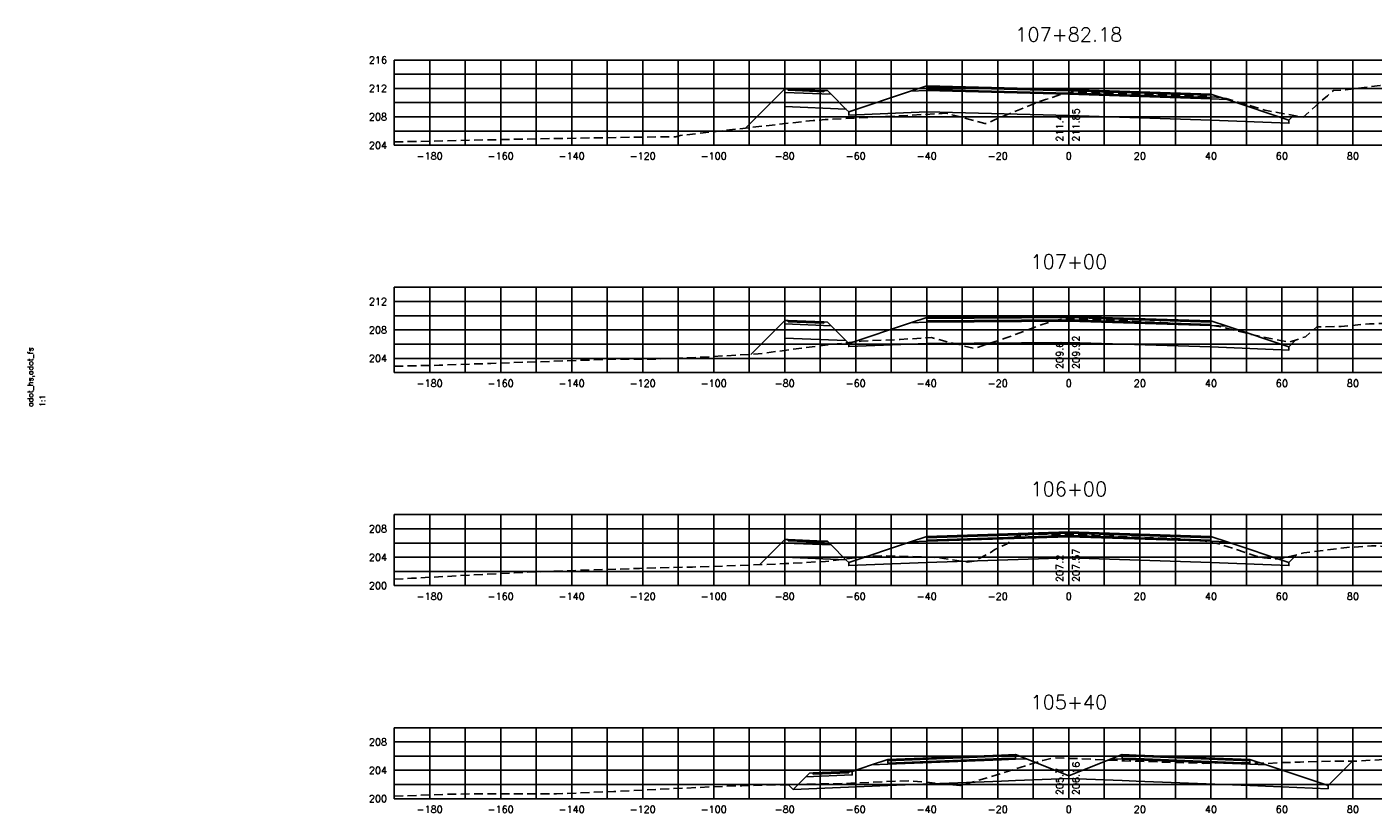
# Model space of a CAD drawing. Extents: x 1497 to 2840, y 16 to 8218.
# Tile 1 of 56: x 1497 to 1876, y 116 to 337. Entities that reach past the tile are written whole.
import ezdxf
from ezdxf.enums import TextEntityAlignment as Align

# ---------------------------------------------------------------- set-up
doc = ezdxf.new("R2010")
doc.units = 0
doc.header["$LTSCALE"] = 20
doc.header["$MEASUREMENT"] = 0
doc.linetypes.add('HIDDEN_050%', pattern=[0.1875, 0.125, -0.0625])
for name, color, linetype in [('S-AT-TXT175', 6, 'Continuous'), ('S-AT-TXT80', 1, 'Continuous'), ('XDATUM', 3, 'Continuous'), ('XEG', 1, 'HIDDEN_050%'), ('XFG', 2, 'Continuous'), ('XGRID', 251, 'Continuous'), ('XGRIDT', 2, 'Continuous'), ('XREF-BORDER', 7, 'Continuous')]:
    doc.layers.add(name, color=color, linetype=linetype)
doc.styles.add('L100', font='simplex.shx', dxfattribs={"height": 2})
doc.styles.add('L175', font='ROMANSM.shx', dxfattribs={"height": 3.5})
doc.styles.add('L80', font='ROMANSM.shx', dxfattribs={"height": 1.6})

# ---------------------------------------------------------------- blocks, each defined once
blk = doc.blocks.new('03025_00_att1')
at = {"layer": 'S-AT-TXT175', "style": 'L175'}
for tag, p in [('NUM', (32.402, 20.822)), ('LINE1', (30.64, 1.444)), ('LINE2', (30.64, 1.161)), ('LINE3', (30.64, 0.877))]:
    blk.add_attdef(tag, text='', height=0.175, dxfattribs=at).set_placement(p, align=Align.CENTER)
at = {"layer": 'S-AT-TXT80', "style": 'L80'}
for tag, p in [('DRAFTED', (2.436, 14.201)), ('PSCALE', (2.265, 11.605)), ('PCTB', (2.094, 11.605)), ('PVIEW', (2.436, 11.605))]:
    blk.add_attdef(tag, p, '', height=0.08, rotation=90, dxfattribs=at)

msp = doc.modelspace()

# ---------------------------------------------------------------- linework, layer by layer
at = {"layer": 'XDATUM', "flags": 128}
for points in [[(1698.97, 308.83), (1710, 319.87), (1710, 314.87), (1727.21, 314.18), (1728, 313.39), (1728, 312.5), (1750, 313.38), (1790, 312.36), (1830, 311.08), (1852, 310.2), (1852, 311.08), (1853.29, 312.37)], [(1700.44, 245.13), (1710, 254.69), (1710, 249.69), (1727.21, 249), (1728, 248.21), (1728, 247.32), (1750, 248.2), (1790, 248.49), (1830, 247.21), (1852, 246.33), (1852, 247.22), (1853.95, 249.17)], [(1702.9, 185.9), (1710, 193), (1710, 188), (1727.21, 187.31), (1728, 186.52), (1728, 185.63), (1750, 186.51), (1790, 187.79), (1830, 186.51), (1852, 185.63), (1852, 186.52), (1854.17, 188.69)], [(1711.09, 123.95), (1712.41, 122.63), (1739, 123.69), (1771, 124.97), (1775, 125.13), (1790, 125.73), (1805, 125.13), (1809, 124.97), (1841, 123.69), (1863, 122.81), (1863, 123.7), (1869.89, 130.59)]]:
    msp.add_lwpolyline(points, dxfattribs=at)
at = {"layer": 'XEG', "flags": 128}
for points in [[(1600, 304.94), (1636.39, 305.74), (1675.28, 306.39), (1679.31, 306.38), (1680.52, 306.75), (1718.02, 310.99), (1721.37, 311.21), (1736.6, 311.97), (1739.67, 312.13), (1755.23, 313), (1755.88, 312.99), (1756.85, 312.67), (1766.32, 310.13), (1767.09, 310.19), (1769.05, 311.18), (1781.75, 316.37), (1783.47, 316.85), (1788.35, 318.54), (1789.13, 318.63), (1790, 318.75), (1791.41, 318.95), (1797.08, 318.81), (1799.26, 318.74), (1801.35, 318.66), (1811.69, 318.39), (1821.88, 318.05), (1823.9, 317.98), (1825.14, 317.93), (1831.62, 317.58), (1834.35, 317.13), (1834.98, 317), (1836.5, 316.53), (1845.25, 313.88), (1853.33, 312.37), (1855.96, 311.92), (1862.84, 317.95), (1864.54, 319.42), (1867.91, 319.61), (1877.73, 320.84), (1897.99, 321.14), (1901.25, 321.53), (1929.39, 323), (1936.17, 323.02), (1945.86, 323.38), (1980, 324.54)], [(1600, 241.79), (1612.67, 242.06), (1627.23, 242.58), (1662.63, 243.8), (1664.83, 243.78), (1673.45, 243.76), (1674.77, 243.82), (1686.72, 244.35), (1702.53, 245.24), (1719.15, 247.46), (1731.51, 248.85), (1742.46, 249.32), (1751.34, 249.84), (1758.29, 248.05), (1763.3, 246.77), (1772.03, 249.65), (1778.43, 251.99), (1781.53, 253.19), (1785.57, 254.58), (1786.98, 254.8), (1789.1, 255.23), (1790, 255.2), (1793.31, 255.09), (1796.79, 254.98), (1803.62, 254.65), (1809.14, 254.42), (1815.93, 254.07), (1821.45, 253.82), (1824.9, 253.63), (1829.06, 253.4), (1831.04, 253.12), (1832.89, 252.87), (1837.34, 251.7), (1841.84, 250.63), (1847.24, 249.45), (1852.17, 248.56), (1856.64, 250.09), (1859.86, 252.84), (1866.72, 252.99), (1874.66, 253.74), (1888.68, 253.95), (1900.12, 254.6), (1903.6, 255.32), (1912.45, 256.46), (1937.47, 257.89), (1962.41, 260.02), (1980, 261.25)], [(1600, 181.84), (1604.89, 182.08), (1633.77, 183.61), (1644.38, 184.06), (1669.12, 184.86), (1684, 185.23), (1700.58, 185.8), (1709.93, 186.2), (1721.49, 186.83), (1734, 188.31), (1737.43, 188.42), (1748.87, 188.14), (1752.63, 187.95), (1761.38, 186.65), (1763.37, 186.94), (1767.64, 189.15), (1769.21, 190.16), (1772.61, 191.77), (1774.67, 193.7), (1777.98, 194.25), (1778.91, 194.41), (1781.1, 194.51), (1783.76, 194.47), (1787.74, 194.41), (1790, 194.37), (1792.13, 194.34), (1794.3, 194.27), (1797.19, 194.14), (1806.87, 193.71), (1816.29, 193.41), (1819.14, 193.3), (1825.75, 192.88), (1826.83, 192.81), (1830.6, 192.08), (1831.11, 191.97), (1832.21, 191.74), (1836.67, 190.33), (1843.05, 188.24), (1844.96, 187.79), (1849.1, 187.49), (1855.41, 188.99), (1856.2, 189.26), (1868.3, 190.74), (1873.28, 191.08), (1875.29, 191.23), (1876.39, 191.17), (1876.82, 191.15), (1891.97, 190.66), (1898.38, 190.45), (1913.15, 192.76), (1933.55, 195.46), (1953.84, 197.53), (1980, 199.63)], [(1600, 120.68), (1616.45, 121.33), (1645.74, 121.37), (1661.88, 122.05), (1689.8, 123.37), (1693.23, 123.53), (1697.89, 123.66), (1727.88, 124.33), (1728.6, 124.36), (1744.99, 125.09), (1745.05, 125.09), (1749.3, 124.68), (1759.35, 123.72), (1759.39, 123.71), (1759.45, 123.73), (1767.85, 126.16), (1770.89, 127.05), (1770.91, 127.05), (1782.59, 130.79), (1782.65, 130.8), (1785.68, 131.49), (1790, 131.36), (1792.98, 131.27), (1793.13, 131.27), (1793.35, 131.26), (1805.7, 130.67), (1817.86, 130.28), (1817.96, 130.27), (1818.33, 130.26), (1827.94, 129.96), (1834.45, 130.13), (1840.52, 130.13), (1846.19, 129.95), (1850.51, 130.19), (1855.2, 130.33), (1864.19, 130.55), (1871.05, 130.6), (1885.82, 131.46), (1896.05, 131.9), (1902.68, 132.19), (1907.58, 131.97), (1916.23, 132.12), (1948.18, 134.02), (1966.19, 135.52), (1980, 137.05)]]:
    msp.add_lwpolyline(points, dxfattribs=at)
at = {"layer": 'XFG', "flags": 128}
for points in [[(1710, 319.87), (1710, 319.87), (1698.97, 308.83)], [(1710, 319.87), (1710, 318.87), (1723.04, 318.35), (1722, 319.39), (1721, 319.43), (1721, 319.09), (1711, 319.49), (1711, 319.83), (1710, 319.87)], [(1710, 318.87), (1710, 314.87), (1727.21, 314.18), (1723.04, 318.35), (1710, 318.87)], [(1711, 319.83), (1711, 319.49), (1721, 319.09), (1721, 319.43), (1711, 319.83)], [(1790, 318.36), (1750, 319.38), (1745.43, 319.2), (1728, 313.39), (1728, 312.5), (1750, 313.38), (1790, 312.36)], [(1790, 318.7), (1750, 319.72), (1750, 320.72), (1745.43, 319.2), (1750, 319.38), (1790, 318.36)], [(1790, 319.7), (1750, 320.72), (1750, 320.38), (1790, 319.36)], [(1790, 319.36), (1750, 320.38), (1750, 319.72), (1790, 318.7)], [(1790, 319.7), (1830, 318.42), (1830, 318.08), (1790, 319.36)], [(1790, 319.36), (1830, 318.08), (1830, 317.42), (1790, 318.7)], [(1790, 318.7), (1830, 317.42), (1830, 318.42), (1834.57, 316.89), (1830, 317.08), (1790, 318.36)], [(1790, 318.36), (1830, 317.08), (1834.57, 316.89), (1852, 311.08), (1852, 310.2), (1830, 311.08), (1790, 312.36)], [(1728, 313.39), (1727.21, 314.18)], [(1852, 311.08), (1852, 311.08), (1853.29, 312.37)], [(1710, 254.69), (1710, 254.69), (1700.44, 245.13)], [(1710, 254.69), (1710, 253.69), (1723.04, 253.17), (1722, 254.21), (1721, 254.25), (1721, 253.91), (1711, 254.31), (1711, 254.65), (1710, 254.69)], [(1711, 254.65), (1711, 254.31), (1721, 253.91), (1721, 254.25), (1711, 254.65)], [(1790, 254.49), (1750, 254.2), (1745.43, 254.02), (1728, 248.21), (1728, 247.32), (1750, 248.2), (1790, 248.49)], [(1790, 254.83), (1750, 254.54), (1750, 255.54), (1745.43, 254.02), (1750, 254.2), (1790, 254.49)], [(1790, 255.83), (1750, 255.54), (1750, 255.2), (1790, 255.49)], [(1790, 255.49), (1750, 255.2), (1750, 254.54), (1790, 254.83)], [(1790, 255.83), (1830, 254.55), (1830, 254.21), (1790, 255.49)], [(1790, 255.49), (1830, 254.21), (1830, 253.55), (1790, 254.83)], [(1790, 254.83), (1830, 253.55), (1830, 254.55), (1834.57, 253.03), (1830, 253.21), (1790, 254.49)], [(1790, 254.49), (1830, 253.21), (1834.57, 253.03), (1852, 247.22), (1852, 246.33), (1830, 247.21), (1790, 248.49)], [(1710, 253.69), (1710, 249.69), (1727.21, 249), (1723.04, 253.17), (1710, 253.69)], [(1728, 248.21), (1727.21, 249)], [(1852, 247.22), (1852, 247.22), (1853.95, 249.17)], [(1790, 193.79), (1750, 192.51), (1745.43, 192.33), (1728, 186.52), (1728, 185.63), (1750, 186.51), (1790, 187.79)], [(1790, 194.13), (1750, 192.85), (1750, 193.85), (1745.43, 192.33), (1750, 192.51), (1790, 193.79)], [(1790, 195.13), (1750, 193.85), (1750, 193.51), (1790, 194.79)], [(1790, 194.79), (1750, 193.51), (1750, 192.85), (1790, 194.13)], [(1790, 195.13), (1830, 193.85), (1830, 193.51), (1790, 194.79)], [(1790, 194.79), (1830, 193.51), (1830, 192.85), (1790, 194.13)], [(1790, 194.13), (1830, 192.85), (1830, 193.85), (1834.57, 192.33), (1830, 192.51), (1790, 193.79)], [(1790, 193.79), (1830, 192.51), (1834.57, 192.33), (1852, 186.52), (1852, 185.63), (1830, 186.51), (1790, 187.79)], [(1710, 193), (1710, 193), (1702.9, 185.9)], [(1710, 193), (1710, 192), (1723.04, 191.48), (1722, 192.52), (1721, 192.56), (1721, 192.22), (1711, 192.62), (1711, 192.96), (1710, 193)], [(1710, 192), (1710, 188), (1727.21, 187.31), (1723.04, 191.48), (1710, 192)], [(1711, 192.96), (1711, 192.62), (1721, 192.22), (1721, 192.56), (1711, 192.96)], [(1728, 186.52), (1727.21, 187.31)], [(1852, 186.52), (1852, 186.52), (1854.17, 188.69)], [(1790, 126.47), (1778.05, 131.26), (1775, 131.13), (1771, 130.97), (1739, 129.69), (1734.43, 129.51), (1729, 127.7), (1729, 126.7), (1715.96, 126.18), (1712.41, 122.63), (1739, 123.69), (1771, 124.97), (1775, 125.13), (1790, 125.73), (1790, 126.47)], [(1775, 131.47), (1771, 131.31), (1739, 130.03), (1739, 131.03), (1734.43, 129.51), (1739, 129.69), (1771, 130.97), (1775, 131.13), (1778.05, 131.26), (1775, 132.47), (1775, 131.47)], [(1775, 132.47), (1771, 132.31), (1739, 131.03), (1739, 130.69), (1771, 131.97), (1775, 132.13), (1775, 132.47)], [(1775, 132.13), (1771, 131.97), (1739, 130.69), (1739, 130.03), (1771, 131.31), (1775, 131.47), (1775, 132.13)], [(1790, 126.47), (1801.95, 131.26), (1805, 131.13), (1809, 130.97), (1841, 129.69), (1845.57, 129.51), (1863, 123.7), (1863, 122.81), (1841, 123.69), (1809, 124.97), (1805, 125.13), (1790, 125.73)], [(1805, 132.47), (1801.95, 131.26), (1805, 131.13), (1809, 130.97), (1841, 129.69), (1845.57, 129.51), (1841, 131.03), (1841, 130.03), (1809, 131.31), (1805, 131.47), (1805, 132.47)], [(1805, 132.47), (1805, 132.13), (1809, 131.97), (1841, 130.69), (1841, 131.03), (1809, 132.31), (1805, 132.47)], [(1805, 132.13), (1805, 131.47), (1809, 131.31), (1841, 130.03), (1841, 130.69), (1809, 131.97), (1805, 132.13)], [(1863, 123.7), (1863, 123.7), (1869.89, 130.59)], [(1729, 127.7), (1728, 127.66), (1728, 127.32), (1718, 126.92), (1718, 127.26), (1717, 127.22), (1715.96, 126.18), (1729, 126.7), (1729, 127.7)], [(1728, 127.66), (1718, 127.26), (1718, 126.92), (1728, 127.32), (1728, 127.66)], [(1712.41, 122.63), (1712.41, 122.63), (1711.09, 123.95)]]:
    msp.add_lwpolyline(points, dxfattribs=at)
at = {"layer": 'XGRID'}
for p, q in [((1600, 304), (1600, 328)), ((1600, 328), (1980, 328)), ((1610, 304), (1610, 328)), ((1620, 304), (1620, 328)), ((1630, 304), (1630, 328)), ((1640, 304), (1640, 328)), ((1650, 304), (1650, 328)), ((1660, 304), (1660, 328)), ((1670, 304), (1670, 328)), ((1680, 304), (1680, 328)), ((1690, 304), (1690, 328)), ((1700, 304), (1700, 328)), ((1710, 304), (1710, 328)), ((1720, 304), (1720, 328)), ((1730, 304), (1730, 328)), ((1740, 304), (1740, 328)), ((1750, 304), (1750, 328)), ((1760, 304), (1760, 328)), ((1770, 304), (1770, 328)), ((1780, 304), (1780, 328)), ((1790, 304), (1790, 328)), ((1800, 304), (1800, 328)), ((1810, 304), (1810, 328)), ((1820, 304), (1820, 328)), ((1830, 304), (1830, 328)), ((1840, 304), (1840, 328)), ((1850, 304), (1850, 328)), ((1860, 304), (1860, 328)), ((1870, 304), (1870, 328)), ((1600, 324), (1980, 324)), ((1600, 320), (1980, 320)), ((1600, 316), (1980, 316)), ((1600, 312), (1980, 312)), ((1600, 308), (1980, 308)), ((1600, 304), (1980, 304)), ((1600, 240), (1600, 264)), ((1600, 264), (1980, 264)), ((1610, 240), (1610, 264)), ((1620, 240), (1620, 264)), ((1630, 240), (1630, 264)), ((1640, 240), (1640, 264)), ((1650, 240), (1650, 264)), ((1660, 240), (1660, 264)), ((1670, 240), (1670, 264)), ((1680, 240), (1680, 264)), ((1690, 240), (1690, 264)), ((1700, 240), (1700, 264)), ((1710, 240), (1710, 264)), ((1720, 240), (1720, 264)), ((1730, 240), (1730, 264)), ((1740, 240), (1740, 264)), ((1750, 240), (1750, 264)), ((1760, 240), (1760, 264)), ((1770, 240), (1770, 264)), ((1780, 240), (1780, 264)), ((1790, 240), (1790, 264)), ((1800, 240), (1800, 264)), ((1810, 240), (1810, 264)), ((1820, 240), (1820, 264)), ((1830, 240), (1830, 264)), ((1840, 240), (1840, 264)), ((1850, 240), (1850, 264)), ((1860, 240), (1860, 264)), ((1870, 240), (1870, 264)), ((1600, 260), (1980, 260)), ((1600, 256), (1980, 256)), ((1600, 252), (1980, 252)), ((1600, 248), (1980, 248)), ((1600, 244), (1980, 244)), ((1600, 240), (1980, 240)), ((1600, 180), (1600, 200)), ((1600, 200), (1980, 200)), ((1610, 180), (1610, 200)), ((1620, 180), (1620, 200)), ((1630, 180), (1630, 200)), ((1640, 180), (1640, 200)), ((1650, 180), (1650, 200)), ((1660, 180), (1660, 200)), ((1670, 180), (1670, 200)), ((1680, 180), (1680, 200)), ((1690, 180), (1690, 200)), ((1700, 180), (1700, 200)), ((1710, 180), (1710, 200)), ((1720, 180), (1720, 200)), ((1730, 180), (1730, 200)), ((1740, 180), (1740, 200)), ((1750, 180), (1750, 200)), ((1760, 180), (1760, 200)), ((1770, 180), (1770, 200)), ((1780, 180), (1780, 200)), ((1790, 180), (1790, 200)), ((1800, 180), (1800, 200)), ((1810, 180), (1810, 200)), ((1820, 180), (1820, 200)), ((1830, 180), (1830, 200)), ((1840, 180), (1840, 200)), ((1850, 180), (1850, 200)), ((1860, 180), (1860, 200)), ((1870, 180), (1870, 200)), ((1600, 196), (1980, 196)), ((1600, 192), (1980, 192)), ((1600, 188), (1980, 188)), ((1600, 184), (1980, 184)), ((1600, 180), (1980, 180)), ((1600, 120), (1600, 140)), ((1600, 140), (1980, 140)), ((1610, 120), (1610, 140)), ((1620, 120), (1620, 140)), ((1630, 120), (1630, 140)), ((1640, 120), (1640, 140)), ((1650, 120), (1650, 140)), ((1660, 120), (1660, 140)), ((1670, 120), (1670, 140)), ((1680, 120), (1680, 140)), ((1690, 120), (1690, 140)), ((1700, 120), (1700, 140)), ((1710, 120), (1710, 140)), ((1720, 120), (1720, 140)), ((1730, 120), (1730, 140)), ((1740, 120), (1740, 140)), ((1750, 120), (1750, 140)), ((1760, 120), (1760, 140)), ((1770, 120), (1770, 140)), ((1780, 120), (1780, 140)), ((1790, 120), (1790, 140)), ((1800, 120), (1800, 140)), ((1810, 120), (1810, 140)), ((1820, 120), (1820, 140)), ((1830, 120), (1830, 140)), ((1840, 120), (1840, 140)), ((1850, 120), (1850, 140)), ((1860, 120), (1860, 140)), ((1870, 120), (1870, 140)), ((1600, 136), (1980, 136)), ((1600, 132), (1980, 132)), ((1600, 128), (1980, 128)), ((1600, 124), (1980, 124)), ((1600, 120), (1980, 120))]:
    msp.add_line(p, q, dxfattribs=at)

# ---------------------------------------------------------------- block references
at = {"layer": 'XREF-BORDER'}
ref = msp.add_blockref('03025_00_att1', (1456.45, -1.77), dxfattribs=dict(at, xscale=20, yscale=20, zscale=20))
ref.add_attrib('PCTB', 'adot_hs,adot_fs', (1498.33, 230.32), dxfattribs={"layer": 'S-AT-TXT80', "height": 1.6, "rotation": 90, "style": 'L80'})
ref.add_attrib('PSCALE', '1:1', (1501.75, 230.32), dxfattribs={"layer": 'S-AT-TXT80', "height": 1.6, "rotation": 90, "style": 'L80'})

# ---------------------------------------------------------------- texts
at = {"layer": 'XGRIDT', "style": 'L100'}
for s, p in [('107+82.18', (1790, 332)), ('107+00', (1790, 268)), ('106+00', (1790, 204)), ('105+40', (1790, 144))]:
    msp.add_text(s, height=4, dxfattribs=at).set_placement(p, align=Align.BOTTOM_CENTER)
for s, p in [('216', (1598, 328)), ('212', (1598, 320)), ('208', (1598, 312)), ('204', (1598, 304)), ('212', (1598, 260)), ('208', (1598, 252)), ('204', (1598, 244)), ('208', (1598, 196)), ('204', (1598, 188)), ('200', (1598, 180)), ('208', (1598, 136)), ('204', (1598, 128)), ('200', (1598, 120))]:
    msp.add_text(s, height=2, dxfattribs=at).set_placement(p, align=Align.MIDDLE_RIGHT)
for s, p in [('211.4', (1789, 305)), ('209.6', (1789, 241)), ('207.2', (1789, 181)), ('205.7', (1789, 121))]:
    msp.add_text(s, height=2, rotation=90, dxfattribs=at).set_placement(p, align=Align.BOTTOM_LEFT)
for s, p in [('211.85', (1791, 305)), ('209.92', (1791, 241)), ('207.57', (1791, 181)), ('206.16', (1791, 121))]:
    msp.add_text(s, height=2, rotation=90, dxfattribs=at).set_placement(p, align=Align.TOP_LEFT)
for s, p in [('-180', (1610, 302)), ('-160', (1630, 302)), ('-140', (1650, 302)), ('-120', (1670, 302)), ('-100', (1690, 302)), ('-80', (1710, 302)), ('-60', (1730, 302)), ('-40', (1750, 302)), ('-20', (1770, 302)), ('0', (1790, 302)), ('20', (1810, 302)), ('40', (1830, 302)), ('60', (1850, 302)), ('80', (1870, 302)), ('-180', (1610, 238)), ('-160', (1630, 238)), ('-140', (1650, 238)), ('-120', (1670, 238)), ('-100', (1690, 238)), ('-80', (1710, 238)), ('-60', (1730, 238)), ('-40', (1750, 238)), ('-20', (1770, 238)), ('0', (1790, 238)), ('20', (1810, 238)), ('40', (1830, 238)), ('60', (1850, 238)), ('80', (1870, 238)), ('-180', (1610, 178)), ('-160', (1630, 178)), ('-140', (1650, 178)), ('-120', (1670, 178)), ('-100', (1690, 178)), ('-80', (1710, 178)), ('-60', (1730, 178)), ('-40', (1750, 178)), ('-20', (1770, 178)), ('0', (1790, 178)), ('20', (1810, 178)), ('40', (1830, 178)), ('60', (1850, 178)), ('80', (1870, 178)), ('-180', (1610, 118)), ('-160', (1630, 118)), ('-140', (1650, 118)), ('-120', (1670, 118)), ('-100', (1690, 118)), ('-80', (1710, 118)), ('-60', (1730, 118)), ('-40', (1750, 118)), ('-20', (1770, 118)), ('0', (1790, 118)), ('20', (1810, 118)), ('40', (1830, 118)), ('60', (1850, 118)), ('80', (1870, 118))]:
    msp.add_text(s, height=2, dxfattribs=at).set_placement(p, align=Align.TOP_CENTER)

doc.saveas('drawing.dxf')
